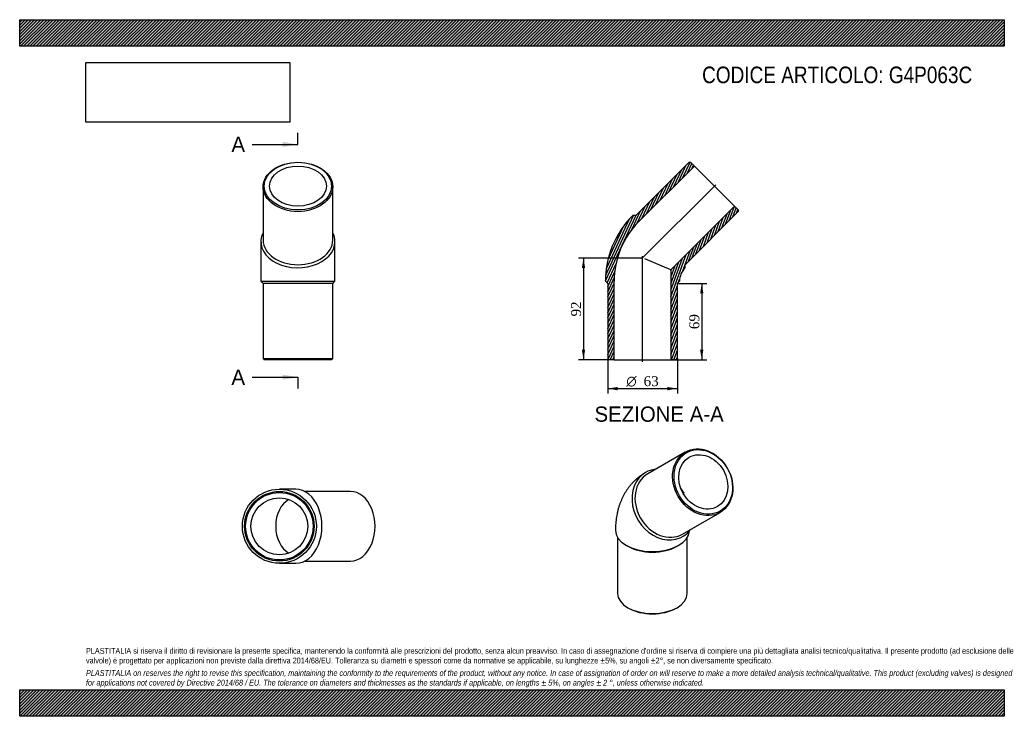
# Model space of a CAD drawing. Header units: millimetres. Extents: x 0 to 891, y 0 to 630.
import ezdxf
from ezdxf.enums import TextEntityAlignment as Align
from ezdxf.lldxf.tags import DXFTag

# ---------------------------------------------------------------- set-up
doc = ezdxf.new("R2010")
doc.units = ezdxf.units.MM
doc.header["$LTSCALE"] = 3
for name, color, linetype in [('Default', 7, 'Continuous'), ('DV4_Default', 7, 'Continuous'), ('G4P063C', 7, 'Continuous')]:
    doc.layers.add(name, color=color, linetype=linetype)
doc.styles.add('SEACAD_Solid_Edge_ANSI', font='seans.ttf')
doc.styles.add('SEACAD_Solid_Edge_ANSI1_Symbols', font='semeca1.ttf')
doc.styles.add('SEACAD_Times_New_Roman', font='times.ttf')
tags = doc.linetypes.add('CENTER2', pattern=[28.575, 19.05, -3.175, 3.175, -3.175]).pattern_tags.tags
tags[10:11] = [DXFTag(74, 4), DXFTag(75, 0), DXFTag(340, '0'), DXFTag(46, 0.0), DXFTag(50, 0.0), DXFTag(44, 0.0), DXFTag(45, 0.0)]
tags[8:9] = [DXFTag(74, 4), DXFTag(75, 0), DXFTag(340, '0'), DXFTag(46, 0.0), DXFTag(50, 0.0), DXFTag(44, 0.0), DXFTag(45, 0.0)]
tags[6:7] = [DXFTag(74, 4), DXFTag(75, 0), DXFTag(340, '0'), DXFTag(46, 0.0), DXFTag(50, 0.0), DXFTag(44, 0.0), DXFTag(45, 0.0)]
tags[4:5] = [DXFTag(74, 4), DXFTag(75, 0), DXFTag(340, '0'), DXFTag(46, 0.0), DXFTag(50, 0.0), DXFTag(44, 0.0), DXFTag(45, 0.0)]
doc.dimstyles.new('ANSImm', dxfattribs={"dimtxt": 9, "dimasz": 9, "dimexe": 4.5, "dimexo": 0, "dimgap": 2.25, "dimtad": 1, "dimdsep": 46, "dimtxsty": 'SEACAD_Times_New_Roman', "dimblk1": '_SE_FILLED', "dimblk2": '_SE_FILLED', "dimsah": 1, "dimcen": 4.5, "dimazin": 0, "dimtfac": 0.85, "dimtdec": 3, "dimtofl": 0, "dimtmove": 0, "dimatfit": 3, "dimfxl": 1, "dimarcsym": 0})
picture_1 = doc.add_image_def('image1.jpg', size_in_pixel=(4302, 1260))

# ---------------------------------------------------------------- blocks, each defined once
blk = doc.blocks.new('SE')
at = {"layer": 'G4P063C', "color": 7, "linetype": 'Continuous'}
for p, q in [((602.33, 238.95), (568.33, 219.32)), ((599.83, 164.76), (633.83, 184.39)), ((541.08, 161.67), (541.08, 111.1)), ((604.08, 111.1), (604.08, 161.67)), ((548.89, 154.58), (550.31, 153.76)), ((594.85, 153.76), (596.27, 154.58)), ((550.31, 98.24), (551.01, 97.83)), ((594.15, 97.83), (594.85, 98.24))]:
    blk.add_line(p, q, dxfattribs=at)
blk.add_arc((619.87, 170.26), 36.76, 120.42264, 121.87838, dxfattribs=at)
for centre, major_axis in [((618.08, 211.67), (15.75, -27.28)), ((618.58, 211.96), (-15.25, 26.41)), ((618.58, 211.96), (12.85, -22.26))]:
    blk.add_ellipse(centre, major_axis=major_axis, ratio=0.816497, dxfattribs=at)
for centre, major_axis, ratio, start_param, end_param in [((583.08, 191.46), (-16.75, 29.01), 0.816497, 5.935895, 6.283185), ((583.08, 191.46), (-16.75, 29.01), 0.816497, 0, 3.488883), ((584.08, 192.04), (15.75, -27.28), 0.816497, 3.141593, 6.283185), ((583.08, 191.46), (12.85, -22.26), 0.816497, 1.570796, 1.786889), ((572.58, 168.25), (33.5, 0), 0.57735, 3.141572, 6.258303), ((572.58, 166.62), (-31.5, 0), 0.57735, 0.785398, 2.356195), ((572.58, 111.1), (31.5, 0), 0.57735, 3.141593, 6.283185), ((572.58, 110.28), (-30.5, 0), 0.57735, 0.785398, 2.356195)]:
    blk.add_ellipse(centre, major_axis=major_axis, ratio=ratio, start_param=start_param, end_param=end_param, dxfattribs=at)
blk.add_open_spline([(566.33, 220.48), (565.6, 220.04), (564.32, 219.28), (562.24, 217.87), (560.23, 216.36), (558.28, 214.74), (556.42, 213.02), (554.64, 211.22), (552.95, 209.32), (551.34, 207.33), (549.83, 205.26), (548.4, 203.11), (547.07, 200.88), (545.84, 198.57), (544.7, 196.18), (543.66, 193.72), (542.72, 191.18), (541.88, 188.57), (541.15, 185.89), (540.53, 183.14), (540.01, 180.32), (539.6, 177.45), (539.31, 174.5), (539.13, 171.58), (539.08, 169.42), (539.08, 168.38), (539.08, 168.25)], degree=3, knots=[0, 0, 0, 0, 0.037294, 0.078298, 0.11927, 0.160252, 0.201287, 0.242417, 0.283687, 0.325141, 0.366825, 0.408787, 0.451073, 0.493731, 0.536804, 0.580338, 0.624371, 0.668935, 0.714055, 0.759744, 0.806001, 0.852811, 0.90014, 0.94794, 0.994463, 1, 1, 1, 1], dxfattribs=at)
blk = doc.blocks.new('SE1')
at = {"layer": 'G4P063C', "color": 7, "linetype": 'Continuous'}
for p, q in [((220.29, 478.8), (220.29, 430.71)), ((283.29, 430.71), (283.29, 478.8)), ((218.29, 429.3), (218.29, 393.45)), ((285.29, 393.45), (285.29, 429.3)), ((218.29, 393.45), (285.29, 393.45)), ((218.29, 393.45), (220.29, 391.45)), ((283.29, 391.45), (285.29, 393.45)), ((283.29, 391.45), (220.29, 391.45)), ((220.29, 391.45), (220.29, 323.45)), ((283.29, 323.45), (283.29, 391.45)), ((220.29, 323.45), (283.29, 323.45)), ((220.29, 323.45), (221.29, 322.45)), ((282.29, 322.45), (221.29, 322.45)), ((282.29, 322.45), (283.29, 323.45))]:
    blk.add_line(p, q, dxfattribs=at)
for centre, major_axis in [((251.79, 478.8), (31.5, 0)), ((251.79, 479.5), (-30.5, 0)), ((251.79, 479.5), (-25.7, 0))]:
    blk.add_ellipse(centre, major_axis=major_axis, ratio=0.707107, dxfattribs=at)
for centre, major_axis, start_param, end_param in [((251.79, 429.3), (33.5, 0), 2.794303, 6.283185), ((251.79, 429.3), (33.5, 0), 0, 0.34729), ((251.79, 430.71), (31.5, 0), 3.141593, 6.283185)]:
    blk.add_ellipse(centre, major_axis=major_axis, ratio=0.707107, start_param=start_param, end_param=end_param, dxfattribs=at)
blk = doc.blocks.new('SE2')
at = {"layer": 'G4P063C', "color": 7, "linetype": 'Continuous'}
for p, q in [((249.83, 205.36), (234.98, 205.36)), ((299.32, 203.36), (257.89, 203.36)), ((234.98, 138.36), (249.83, 138.36)), ((257.89, 140.36), (299.32, 140.36))]:
    blk.add_line(p, q, dxfattribs=at)
for radius in [33.5, 31.5, 30.5, 25.7]:
    blk.add_circle((234.98, 171.86), radius, dxfattribs=at)
for centre, major_axis, start_param, end_param in [((249.83, 171.86), (0, -33.5), 0, 3.141593), ((249.83, 171.86), (0, -25.7), 3.486875, 5.937903), ((299.32, 171.86), (0, -31.5), 0, 3.141593)]:
    blk.add_ellipse(centre, major_axis=major_axis, ratio=0.707107, start_param=start_param, end_param=end_param, dxfattribs=at)
blk = doc.blocks.new('SE4')
at = {"color": 7, "linetype": 'Continuous', "style": 'SEACAD_Solid_Edge_ANSI'}
blk.add_text('A', height=13.8, dxfattribs=at).set_placement((191.62, 524.16), align=Align.TOP_LEFT)
blk = doc.blocks.new('SE5')
at = {"color": 7, "linetype": 'Continuous', "style": 'SEACAD_Solid_Edge_ANSI'}
blk.add_text('A', height=13.8, dxfattribs=at).set_placement((191.62, 313.56), align=Align.TOP_LEFT)
blk = doc.blocks.new('SEANNOT_GROUP')
at = {"linetype": 'Continuous'}
blk.add_hatch(color=7, dxfattribs=at).paths.add_polyline_path([(237.99, 514.96), (251.79, 517.26), (237.99, 519.56)])
at = {"color": 7, "linetype": 'Continuous'}
blk.add_lwpolyline([(210.39, 517.26), (251.79, 517.26)], dxfattribs=at)
blk = doc.blocks.new('SEANNOT_GROUP1')
at = {"linetype": 'Continuous'}
blk.add_hatch(color=7, dxfattribs=at).paths.add_polyline_path([(237.99, 304.36), (251.79, 306.66), (237.99, 308.96)])
at = {"color": 7, "linetype": 'Continuous'}
blk.add_lwpolyline([(210.39, 306.66), (251.79, 306.66)], dxfattribs=at)
blk = doc.blocks.new('SE3')
at = {"layer": 'Default', "color": 7, "linetype": 'CENTER2'}
for p, q in [((251.79, 517.26), (251.79, 527.61)), ((251.79, 306.66), (251.79, 296.31))]:
    blk.add_line(p, q, dxfattribs=at)
at = {"layer": 'Default', "color": 7, "linetype": 'CENTER2', "const_width": 0.0001}
blk.add_lwpolyline([(251.79, 517.26), (251.79, 306.66)], dxfattribs=at)
at = {"layer": 'Default'}
for name in ['SE4', 'SEANNOT_GROUP', 'SE5', 'SEANNOT_GROUP1']:
    blk.add_blockref(name, (0, 0), dxfattribs=at)
blk = doc.blocks.new('SE6')
at = {"layer": 'G4P063C', "linetype": 'Continuous'}
h = blk.add_hatch(dxfattribs=at)
h.set_pattern_fill('LINE', scale=0.62992, angle=65, style=0)
edge = h.paths.add_edge_path()
edge.add_line((605.69, 501.07), (557.61, 452.99))
edge.add_line((557.61, 452.99), (554.78, 452.99))
edge.add_arc((614.32, 393.45), 84.2, 135, 180)
edge.add_line((530.12, 393.45), (532.12, 391.45))
edge.add_line((532.12, 391.45), (532.12, 323.45))
edge.add_line((532.12, 323.45), (533.12, 322.45))
edge.add_line((533.12, 322.45), (537.92, 322.45))
edge.add_line((537.92, 322.45), (537.92, 393.45))
edge.add_arc((614.32, 393.45), 76.4, 135, 180, ccw=False)
edge.add_line((560.29, 447.47), (610.5, 497.67))
edge.add_line((610.5, 497.67), (607.1, 501.07))
edge.add_line((607.1, 501.07), (605.69, 501.07))
h = blk.add_hatch(dxfattribs=at)
h.set_pattern_fill('LINE', scale=0.62992, angle=70, style=0)
edge = h.paths.add_edge_path()
edge.add_line((602.15, 408.44), (650.24, 456.52))
edge.add_line((650.24, 456.52), (650.24, 457.94))
edge.add_line((650.24, 457.94), (646.84, 461.33))
edge.add_line((646.84, 461.33), (589.32, 403.8))
edge.add_line((589.32, 403.8), (589.32, 322.45))
edge.add_line((589.32, 322.45), (594.12, 322.45))
edge.add_line((594.12, 322.45), (595.12, 323.45))
edge.add_line((595.12, 323.45), (595.12, 391.45))
edge.add_line((595.12, 391.45), (597.12, 393.45))
edge.add_arc((614.32, 393.45), 17.2, 135, 180, ccw=False)
edge.add_line((602.15, 405.61), (602.15, 408.44))
at = {"layer": 'DV4_Default', "color": 7, "linetype": 'CENTER2'}
for p, q in [((562.79, 413.62), (629.91, 480.74)), ((563.62, 320.7), (563.62, 416.25))]:
    blk.add_line(p, q, dxfattribs=at)
at = {"layer": 'G4P063C', "color": 7, "linetype": 'Continuous'}
for p, q in [((605.69, 501.07), (557.61, 452.99)), ((605.69, 501.07), (607.1, 501.07)), ((610.5, 497.67), (607.1, 501.07)), ((560.29, 447.47), (610.5, 497.67)), ((610.5, 497.67), (646.84, 461.33)), ((646.84, 461.33), (589.32, 403.8)), ((602.15, 408.44), (650.24, 456.52)), ((650.24, 457.94), (646.84, 461.33)), ((650.24, 457.94), (650.24, 456.52)), ((557.61, 452.99), (554.78, 452.99)), ((589.32, 403.8), (565.62, 413.62)), ((589.32, 403.8), (589.32, 322.45)), ((602.15, 405.61), (602.15, 408.44)), ((530.12, 393.45), (532.12, 391.45)), ((537.92, 322.45), (537.92, 393.45)), ((595.12, 391.45), (597.12, 393.45)), ((532.12, 391.45), (532.12, 323.45)), ((595.12, 323.45), (595.12, 391.45)), ((533.12, 322.45), (532.12, 323.45)), ((537.92, 322.45), (533.12, 322.45)), ((537.92, 322.45), (589.32, 322.45)), ((594.12, 322.45), (589.32, 322.45)), ((595.12, 323.45), (594.12, 322.45))]:
    blk.add_line(p, q, dxfattribs=at)
for radius in [84.2, 76.4, 17.2]:
    blk.add_arc((614.32, 393.45), radius, 135, 180, dxfattribs=at)
blk = doc.blocks.new('DMBLK75')
at = {"layer": 'Default', "linetype": 'Continuous'}
for points in [[(618.69, 382.45), (617.19, 391.45), (615.69, 382.45)], [(618.69, 331.45), (615.69, 331.45), (617.19, 322.45)]]:
    blk.add_hatch(color=7, dxfattribs=at).paths.add_polyline_path(points)
at = {"layer": 'Default', "color": 7, "linetype": 'Continuous'}
for p, q in [((595.12, 391.45), (621.69, 391.45)), ((617.19, 391.45), (617.19, 322.45)), ((589.32, 322.45), (621.69, 322.45))]:
    blk.add_line(p, q, dxfattribs=at)
at = {"layer": 'Default', "color": 7, "linetype": 'Continuous', "style": 'SEACAD_Times_New_Roman'}
blk.add_text('69', height=9, rotation=90, dxfattribs=at).set_placement((605.94, 350.12), align=Align.TOP_LEFT)
blk = doc.blocks.new('_SE_FILLED')
at = {"color": 0}
blk.add_line((0, 0), (-1, 0), dxfattribs=at)
blk.add_solid([(0, 0), (-1, -0.1665), (-1, 0.1665), (0, 0)], dxfattribs=at)
blk = doc.blocks.new('GDimGGroup')
at = {"layer": 'Default', "linetype": 'Continuous'}
for points in [[(541.12, 294.87), (541.12, 297.87), (532.12, 296.37)], [(586.12, 294.87), (595.12, 296.37), (586.12, 297.87)]]:
    blk.add_hatch(color=7, dxfattribs=at).paths.add_polyline_path(points)
at = {"layer": 'Default', "color": 7, "linetype": 'Continuous'}
for p, q in [((532.12, 323.45), (532.12, 291.87)), ((595.12, 323.45), (595.12, 291.87)), ((532.12, 296.37), (595.12, 296.37))]:
    blk.add_line(p, q, dxfattribs=at)
for s, style, p in [('O', 'SEACAD_Solid_Edge_ANSI1_Symbols', (548.96, 307.62)), ('63', 'SEACAD_Times_New_Roman', (564.62, 307.62))]:
    blk.add_text(s, height=9, dxfattribs=dict(at, style=style)).set_placement(p, align=Align.TOP_LEFT)
blk = doc.blocks.new('DMBLK76')
at = {"layer": 'Default', "linetype": 'Continuous'}
for points in [[(508.7, 405.45), (511.7, 405.45), (510.2, 414.45)], [(508.7, 331.45), (510.2, 322.45), (511.7, 331.45)]]:
    blk.add_hatch(color=7, dxfattribs=at).paths.add_polyline_path(points)
at = {"layer": 'Default', "color": 7, "linetype": 'Continuous'}
for p, q in [((563.62, 414.45), (505.7, 414.45)), ((510.2, 414.45), (510.2, 322.45)), ((537.92, 322.45), (505.7, 322.45))]:
    blk.add_line(p, q, dxfattribs=at)
at = {"layer": 'Default', "color": 7, "linetype": 'Continuous', "style": 'SEACAD_Times_New_Roman'}
blk.add_text('92', height=9, rotation=90, dxfattribs=at).set_placement((498.95, 361.62), align=Align.TOP_LEFT)

msp = doc.modelspace()

# ---------------------------------------------------------------- hatches: boundary and pattern name
at = {"layer": 'Default', "linetype": 'Continuous'}
h = msp.add_hatch(dxfattribs=at)
h.set_pattern_fill('LINE', scale=0.629921, angle=45, style=0)
h.paths.add_polyline_path([(891, 606), (891, 630), (0, 630), (0, 606)])
for points in [[(891, 606), (891, 630), (0, 630), (0, 606)], [(891, 0), (891, 24), (0, 24), (0, 0)]]:
    msp.add_hatch(color=7, dxfattribs=at).paths.add_polyline_path(points)
h = msp.add_hatch(dxfattribs=at)
h.set_pattern_fill('LINE', scale=0.62992, angle=45, style=0)
h.paths.add_polyline_path([(891, 0), (891, 24), (0, 24), (0, 0)])

# ---------------------------------------------------------------- linework, layer by layer
at = {"layer": 'Default', "color": 7, "linetype": 'Continuous'}
for p, q in [((0, 630), (891, 630)), ((0, 606), (0, 630)), ((891, 630), (891, 606)), ((891, 606), (0, 606)), ((0, 24), (891, 24)), ((0, 0), (0, 24)), ((891, 24), (891, 0)), ((891, 0), (0, 0))]:
    msp.add_line(p, q, dxfattribs=at)

# ---------------------------------------------------------------- block references
at = {"layer": 'Default'}
for name in ['SE3', 'SE1', 'SE6', 'GDimGGroup', 'SE', 'SE2']:
    msp.add_blockref(name, (0, 0), dxfattribs=at)

# ---------------------------------------------------------------- texts
at = {"layer": 'Default', "color": 7, "linetype": 'Continuous', "style": 'SEACAD_Solid_Edge_ANSI'}
msp.add_text('SEZIONE A-A', height=13.8, dxfattribs=at).set_placement((520.179, 280.184), align=Align.TOP_LEFT)
at = {"layer": 'Default', "attachment_point": 1}
for s, insert, char_height, width in [('{\\fArial Narrow|b0||i0||c0|p34;\\C7;\\H15.;\\W1.;CODICE ARTICOLO: G4P063C}', (617.537, 587.604), 15, 258.00112), ("{\\fArial Narrow|b0||i0||c0|p34;\\C7;\\H5.25;\\W1.;PLASTITALIA si riserva il diritto di revisionare la presente specifica, mantenendo la conformità alle prescrizioni del prodotto, senza alcun preavviso. In caso di assegnazione d'ordine si riserva di compiere una più dettagliata analisi tecnico/qualitativa. Il presente prodotto (ad esclusione delle \\P}{\\fArial Narrow|b0||i0||c0|p34;\\C7;\\H5.25;\\W1.;valvole) è progettato per applicazioni non previste dalla direttiva 2014/68/EU. Tolleranza su diametri e spessori come da normative se applicabile, su lunghezze ±5%, su angoli ±2°, se non diversamente specificato.\\P}{\\fArial Narrow|b0||i0||c0|p34;\\C7;\\H1.5;\\W1.;   \\P}{\\fArial Narrow|b0||i1||c0|p34;\\C7;\\H5.25;\\W1.;PLASTITALIA on reserves the right to revise this specification, maintaining the conformity to the requirements of the product, without any notice. In case of assignation of order on will reserve to make a more detailed analysis technical/qualitative. This product (excluding valves) is designed \\P}{\\fArial Narrow|b0||i1||c0|p34;\\C7;\\H5.25;\\W1.;for applications not covered by Directive 2014/68 / EU. The tolerance on diameters and thicknesses as the standards if applicable, on lengths ± 5%, on angles ± 2 °, unless otherwise indicated.\\P}", (60, 61.807), 5.25, 771)]:
    msp.add_mtext(s, dxfattribs=dict(at, insert=insert, char_height=char_height, width=width))

# ---------------------------------------------------------------- dimensions: what is measured, and where the dimension line sits
at = {"layer": 'Default', "color": 7, "linetype": 'Continuous'}
for base, p1, p2, picture, middle in [((510.195, 322.448), (563.617, 414.448), (537.917, 322.448), 'DMBLK76', (510.195, 368.448)), ((617.192, 322.448), (595.117, 391.448), (589.317, 322.448), 'DMBLK75', (617.192, 356.948))]:
    dim = msp.add_linear_dim(base=base, p1=p1, p2=p2, angle=90, text='\\A1;<>', dimstyle='ANSImm', dxfattribs=at)
    dim.commit()
    dim.dimension.update_dxf_attribs({"geometry": picture, "text_midpoint": middle, "dimtype": 160})

# ---------------------------------------------------------------- pictures from other files: only their frames are drawn
image = msp.add_image(picture_1, insert=(60, 537.31), size_in_units=(184.371, 54))
image.dxf.flags = 7

doc.saveas('drawing.dxf')
